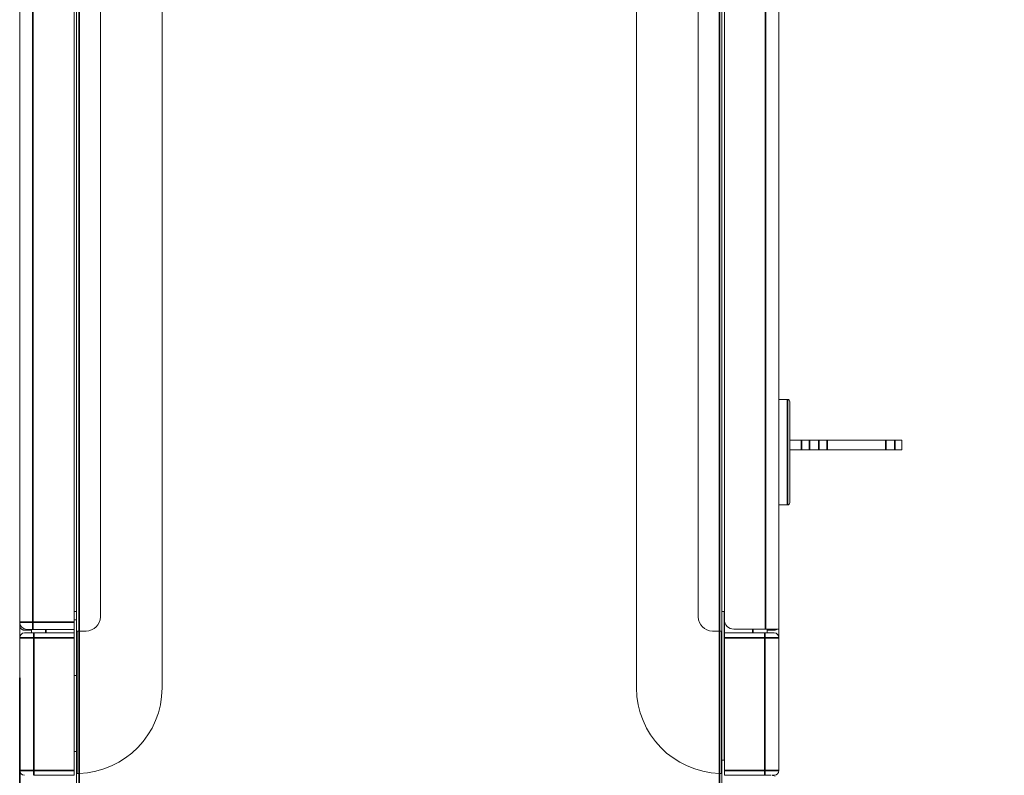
# Model space of a CAD drawing. Header units: millimetres. Extents: x 4 to 1188, y 1 to 840.
# Tile 5 of 256: x 106 to 134, y 61 to 83. Entities that reach past the tile are written whole.
import ezdxf

# ---------------------------------------------------------------- set-up
doc = ezdxf.new("R2010")
doc.units = ezdxf.units.MM
doc.layers.add('1', color=7, linetype='Continuous')
doc.styles.add('Arial Unicode MS', font='Arial Unicode MS')
doc.dimstyles.get("Standard").update_dxf_attribs({"dimtxt": 0.18, "dimasz": 0.18, "dimexe": 0.18, "dimexo": 0.0625, "dimgap": 0.09, "dimtad": 0, "dimtih": 1, "dimtoh": 1, "dimdec": 4, "dimzin": 0, "dimdsep": 46, "dimtxsty": 'Standard', "dimcen": 0.09, "dimadec": 0, "dimazin": 0, "dimtfac": 1, "dimtdec": 4, "dimtofl": 0, "dimtmove": 0, "dimatfit": 3, "dimfxl": 0, "dimtolj": 1, "dimtzin": 0, "dimarcsym": 0})

# ---------------------------------------------------------------- blocks, each defined once
blk = doc.blocks.new('_U4')
at = {"layer": '1', "color": 18, "lineweight": 35}
for p, q in [((106.26, 64.112), (106.26, 18.698)), ((329.365, 64.105), (329.365, 18.698)), ((106.26, 20.698), (329.365, 20.698))]:
    blk.add_line(p, q, dxfattribs=at)
at = {"layer": '1', "color": 18, "lineweight": 70}
for points in [[(106.26, 20.698), (109.76, 21.474), (109.76, 19.922)], [(329.365, 20.698), (325.865, 19.922), (325.865, 21.474)]]:
    blk.add_solid(points, dxfattribs=at)
at = {"layer": '1', "color": 18, "linetype": 'Continuous', "lineweight": 13, "insert": (211.502, 22.234), "char_height": 3, "attachment_point": 7, "line_spacing_factor": 1.047437, "style": 'Arial Unicode MS'}
blk.add_mtext('\\fArial Unicode MS|b0|i0;\\W1.0000;{\\H1.21x;(}1673{\\H1.21x;)}', dxfattribs=at)

msp = doc.modelspace()

# ---------------------------------------------------------------- linework, layer by layer
at = {"layer": '1', "color": 154, "linetype": 'Continuous', "lineweight": 13}
for p, q in [((110.2604, 63.8251), (110.2604, 238.9185)), ((123.5937, 63.8251), (123.5937, 238.9185)), ((107.8604, 65.4251), (107.8604, 237.3185)), ((125.9937, 237.3185), (125.9937, 65.4251)), ((127.5937, 65.4785), (127.5937, 237.2785)), ((106.2604, 237.0718), (106.2604, 65.6718)), ((107.7937, 237.0718), (107.7937, 65.6718)), ((108.527, 236.9185), (108.527, 65.8251)), ((125.327, 236.9185), (125.327, 65.8251)), ((126.0604, 65.7451), (126.0604, 237.0118)), ((127.8337, 71.9351), (127.5937, 71.9351)), ((127.9004, 71.8685), (127.9004, 69.0351)), ((127.9003, 70.7851), (128.2264, 70.7851)), ((128.2264, 70.7851), (128.4574, 70.7851)), ((128.4574, 70.7851), (128.7191, 70.7851)), ((128.7191, 70.7851), (128.95, 70.7851)), ((128.95, 70.7851), (130.5978, 70.7851)), ((130.5978, 70.7851), (130.85, 70.7851)), ((130.85, 70.7851), (131.047, 70.7851)), ((131.047, 70.5185), (131.047, 70.7851)), ((127.9003, 70.5185), (128.2264, 70.5185)), ((128.4574, 70.5185), (128.2264, 70.5185)), ((128.4574, 70.5185), (128.7191, 70.5185)), ((128.95, 70.5185), (128.7191, 70.5185)), ((128.95, 70.5185), (130.5978, 70.5185)), ((130.85, 70.5185), (130.5978, 70.5185)), ((130.85, 70.5185), (131.047, 70.5185)), ((127.5937, 68.9685), (127.8337, 68.9685)), ((107.8604, 65.9718), (107.7937, 65.9718)), ((126.0604, 65.9718), (125.9937, 65.9718)), ((126.0537, 61.7967), (126.0537, 65.973)), ((106.2604, 65.5851), (106.2604, 65.6718)), ((106.2604, 65.2384), (106.2604, 65.5847)), ((107.7937, 65.7385), (107.8604, 65.7385)), ((107.7937, 65.6718), (107.7937, 65.4718)), ((126.0604, 65.8385), (126.0537, 65.8385)), ((126.0537, 65.7451), (126.0604, 65.7451)), ((126.0604, 65.7451), (126.0604, 65.3718)), ((106.4604, 65.4518), (106.3937, 65.4518)), ((106.3937, 65.3718), (106.6604, 65.3718)), ((106.6337, 65.4718), (106.4604, 65.4718)), ((106.4604, 65.4518), (106.5937, 65.4518)), ((106.5937, 65.3718), (106.5937, 65.4718)), ((107.7937, 65.4718), (106.6337, 65.4718)), ((106.6604, 65.3718), (107.7937, 65.3718)), ((107.7937, 65.4718), (107.7937, 65.3718)), ((107.7937, 65.3718), (107.7937, 65.2385)), ((107.8604, 65.4253), (107.8604, 61.4252)), ((107.8604, 65.4251), (107.927, 65.4251)), ((107.8737, 61.4251), (107.8737, 65.4251)), ((108.127, 65.4251), (107.927, 65.4251)), ((125.727, 65.4251), (125.927, 65.4251)), ((125.9937, 65.4251), (125.927, 65.4251)), ((125.9804, 61.4251), (125.9804, 65.4251)), ((125.9937, 61.4252), (125.9937, 65.4253)), ((126.0604, 65.3085), (126.0537, 65.3085)), ((127.1937, 65.3718), (126.0604, 65.3718)), ((126.0604, 65.3718), (126.0604, 65.2385)), ((127.2204, 65.4785), (126.327, 65.4785)), ((127.4604, 65.3718), (127.1937, 65.3718)), ((127.5937, 65.4785), (127.2204, 65.4785)), ((127.2604, 65.3718), (127.2604, 65.4785)), ((127.2604, 65.4518), (127.3937, 65.4518)), ((127.4604, 65.4518), (127.3937, 65.4518)), ((127.5937, 65.2385), (127.5937, 65.4785)), ((106.2604, 61.5051), (106.2604, 65.2385)), ((107.7937, 65.2385), (107.7937, 61.5051)), ((126.0604, 65.2385), (126.0604, 61.5051)), ((127.5937, 61.5051), (127.5937, 65.2385)), ((126.0537, 64.7751), (126.0604, 64.7751)), ((107.7937, 64.1718), (107.8604, 64.1718)), ((126.0537, 62.6818), (126.0604, 62.6818)), ((107.7937, 62.0385), (107.8604, 62.0385)), ((126.0537, 62.1718), (126.0604, 62.1718)), ((126.0537, 61.7967), (125.9937, 61.7967)), ((107.7937, 61.5051), (107.7937, 61.3718)), ((107.8604, 55.3718), (107.8604, 61.4251)), ((107.927, 61.4251), (107.8604, 61.4251)), ((107.927, 61.4261), (107.927, 61.4251)), ((125.927, 61.4251), (125.927, 61.4261)), ((125.9937, 61.4251), (125.927, 61.4251)), ((125.9937, 61.4251), (125.9937, 55.3718)), ((126.0604, 61.5051), (126.0604, 61.3718)), ((107.7937, 61.3718), (106.6604, 61.3718)), ((126.0604, 61.3718), (127.1937, 61.3718)), ((127.3701, 61.3718), (127.1937, 61.3718)), ((127.4604, 61.3718), (127.3937, 61.3718))]:
    msp.add_line(p, q, dxfattribs=at)
at = {"layer": '1', "color": 154, "linetype": 'Continuous', "lineweight": 35}
for p, q in [((107.927, 237.3185), (107.927, 65.4251)), ((125.927, 65.4251), (125.927, 237.3185)), ((127.2204, 65.4785), (127.2204, 237.2785)), ((106.6337, 237.0718), (106.6337, 65.6718)), ((127.8337, 71.9351), (127.8337, 68.9685)), ((128.2264, 70.5185), (128.2264, 70.7851)), ((128.4574, 70.7851), (128.4574, 70.5185)), ((128.7191, 70.5185), (128.7191, 70.7851)), ((128.95, 70.7851), (128.95, 70.5185)), ((130.5978, 70.5185), (130.5978, 70.7851)), ((130.85, 70.7851), (130.85, 70.5185)), ((106.2604, 65.6718), (106.6337, 65.6718)), ((106.6337, 65.6718), (107.7937, 65.6718)), ((106.6337, 65.4718), (106.6337, 65.6718)), ((106.4604, 65.4718), (106.4604, 65.4518)), ((106.6604, 65.3718), (106.6604, 65.2385)), ((106.9937, 65.4718), (106.9937, 65.3718)), ((107.927, 65.4251), (107.927, 61.4261)), ((125.927, 61.4261), (125.927, 65.4251)), ((126.8604, 65.4785), (126.8604, 65.3718)), ((127.1937, 65.3718), (127.1937, 65.2385)), ((127.3937, 65.4518), (127.3937, 65.4785)), ((106.2604, 65.2385), (106.6604, 65.2385)), ((107.7937, 65.2385), (106.6604, 65.2385)), ((106.6604, 65.2385), (106.6604, 61.5051)), ((126.0604, 65.2385), (127.1937, 65.2385)), ((127.1937, 65.2385), (127.1937, 61.5051)), ((127.5937, 65.2385), (127.1937, 65.2385)), ((106.2604, 61.5051), (106.6604, 61.5051)), ((106.6604, 61.5051), (107.7937, 61.5051)), ((106.6604, 61.5051), (106.6604, 61.3718)), ((107.927, 61.4251), (107.927, 55.3718)), ((125.927, 55.3718), (125.927, 61.4251)), ((127.1937, 61.5051), (126.0604, 61.5051)), ((127.5937, 61.5051), (127.1937, 61.5051)), ((127.1937, 61.5051), (127.1937, 61.3718))]:
    msp.add_line(p, q, dxfattribs=at)
at = {"layer": '1', "color": 154, "linetype": 'Continuous', "lineweight": 13}
for centre, radius, start, end in [((127.8337, 71.8685), 0.0667, 0, 90), ((127.8337, 69.0351), 0.0667, 270, 0), ((106.4604, 65.6718), 0.2, 180, 270), ((108.127, 65.8251), 0.4, 270, 0), ((125.727, 65.8251), 0.4, 180, 270), ((126.327, 65.7451), 0.2667, 180, 270), ((106.3937, 65.2385), 0.1333, 90, 180), ((127.4604, 65.2385), 0.1333, 0, 90), ((107.8604, 63.8251), 2.4, 271.59175, 0), ((125.9937, 63.8251), 2.4, 180, 268.40825), ((106.3937, 61.5051), 0.1333, 180, 270), ((127.4604, 61.5051), 0.1333, 270, 0), ((127.3937, 61.1718), 0.2, 63.04658, 90)]:
    msp.add_arc(centre, radius, start, end, dxfattribs=at)
for points, knots in [([(106.3937, 65.4518), (106.388, 65.4518), (106.3825, 65.4522), (106.3718, 65.4535), (106.3666, 65.4545), (106.359, 65.4564), (106.3565, 65.4571), (106.3516, 65.4586), (106.3492, 65.4594), (106.3421, 65.4621), (106.3377, 65.4641), (106.3291, 65.4684), (106.3251, 65.4708), (106.3193, 65.4745), (106.3174, 65.4758), (106.3137, 65.4785), (106.3119, 65.4799), (106.3032, 65.4869), (106.2971, 65.4929), (106.2864, 65.5056), (106.2817, 65.5123), (106.2758, 65.5228), (106.274, 65.5263), (106.2708, 65.5334), (106.2693, 65.537), (106.2655, 65.5479), (106.2636, 65.5552), (106.2617, 65.5664), (106.2612, 65.5701), (106.2607, 65.5757), (106.2605, 65.5786), (106.2604, 65.5814), (106.2604, 65.5833), (106.2604, 65.5842), (106.2604, 65.5851)], [0, 0, 0, 0, 0.0625, 0.0625, 0.125, 0.125, 0.15625, 0.15625, 0.1875, 0.1875, 0.25, 0.25, 0.3125, 0.3125, 0.34375, 0.34375, 0.375, 0.375, 0.5, 0.5, 0.625, 0.625, 0.6875, 0.6875, 0.75, 0.75, 0.875, 0.875, 0.9375, 0.9375, 0.96875, 0.984375, 0.984375, 1, 1, 1, 1]), ([(127.5398, 65.4781), (127.5394, 65.4778), (127.539, 65.4774), (127.5367, 65.4758), (127.5348, 65.4745), (127.529, 65.4708), (127.525, 65.4684), (127.5164, 65.4641), (127.512, 65.4621), (127.5049, 65.4594), (127.5025, 65.4586), (127.4976, 65.4571), (127.4951, 65.4564), (127.4875, 65.4545), (127.4823, 65.4535), (127.4716, 65.4522), (127.4661, 65.4518), (127.4604, 65.4518)], [0, 0, 0, 0, 0.0204372, 0.0204372, 0.1094884, 0.1094884, 0.2875907, 0.2875907, 0.465693, 0.465693, 0.5547442, 0.5547442, 0.6437954, 0.6437954, 0.8218977, 0.8218977, 1, 1, 1, 1])]:
    msp.add_open_spline(points, degree=3, knots=knots, dxfattribs=at)

# ---------------------------------------------------------------- dimensions: what is measured, and where the dimension line sits
at = {"layer": '1', "color": 18, "linetype": 'Continuous', "lineweight": 13}
dim = msp.add_linear_dim(base=(329.3649, 20.6978), p1=(106.2604, 65.1117), p2=(329.3649, 65.105), dimstyle='Standard', override={"dimtxt": 3, "dimasz": 3.5, "dimexe": 2, "dimexo": 1, "dimgap": 1.5, "dimtad": 1, "dimtih": 1, "dimtoh": 0, "dimdec": 0, "dimlfac": 7.5, "dimzin": 8, "dimdsep": 44, "dimlunit": 2, "dimpost": '(<>)', "dimtxsty": 'Arial Unicode MS', "dimsah": 1, "dimse1": 0, "dimse2": 0, "dimsd1": 0, "dimsd2": 0, "dimclrd": 18, "dimclre": 18, "dimclrt": 18, "dimtm": -0.1, "dimtfac": 0.666667, "dimtdec": 2, "dimtofl": 1, "dimtmove": 0, "dimtzin": 8, "dimlwd": 35, "dimlwe": 35}, dxfattribs=at)
dim.commit()
dim.dimension.update_dxf_attribs({"geometry": '_U4', "text_midpoint": (217.8127, 20.6978), "dimtype": 160})

doc.saveas('drawing.dxf')
